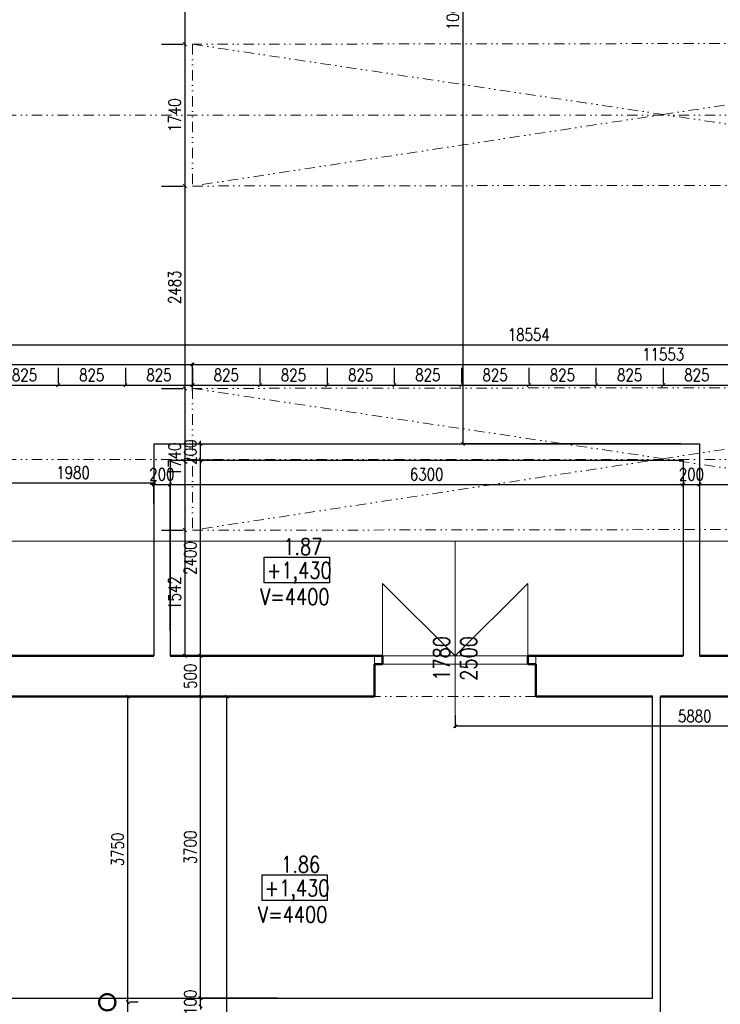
# Model space of a CAD drawing. Header units: millimetres. Extents: x -238874 to 551972, y -298952 to 658415.
# Tile 84 of 256: x 51333 to 59932, y 27725 to 39806. Entities that reach past the tile are written whole.
import ezdxf

# ---------------------------------------------------------------- set-up
doc = ezdxf.new("R2010")
doc.units = ezdxf.units.MM
doc.header["$LTSCALE"] = 20
doc.linetypes.add('DIVIDE2', pattern=[15.875, 6.35, -3.175, 0, -3.175, 0, -3.175])
for name, color, linetype in [('ALP', 141, 'Continuous'), ('CZ', 255, 'Continuous'), ('KOTY', 8, 'Continuous'), ('ZDP', 50, 'Continuous')]:
    doc.layers.add(name, color=color, linetype=linetype)
doc.layers.add('CKNETISK', color=116, linetype='Continuous', lineweight=18, plot=False)
doc.layers.add('NOSNÉ', color=8, linetype='Continuous', lineweight=50)
doc.layers.add('PRUCHODY', color=7, linetype='Continuous', lineweight=18)
doc.styles.add('SIMPLEX', font='SIMPLEX.shx', dxfattribs={"width": 0.8, "bigfont": 'CAD13.shx'})
doc.styles.get("Standard").update_dxf_attribs({"font": 'simplex.shx', "width": 0.8})
doc.dimstyles.new('CKA', dxfattribs={"dimtxt": 200, "dimasz": 40, "dimexe": 20, "dimexo": 0.2, "dimgap": 50, "dimtad": 1, "dimdec": 0, "dimrnd": 1, "dimzin": 0, "dimdsep": 46, "dimtxsty": 'Standard', "dimblk1": 'OBLIQUE', "dimblk2": 'OBLIQUE', "dimsah": 1, "dimcen": 0.09, "dimclrd": 253, "dimclre": 253, "dimclrt": 253, "dimadec": 0, "dimazin": 0, "dimtfac": 1, "dimtdec": 0, "dimtix": 1, "dimtmove": 2, "dimatfit": 3, "dimfxl": 1, "dimtolj": 1, "dimtzin": 0, "dimarcsym": 0})

# ---------------------------------------------------------------- blocks, each defined once
blk = doc.blocks.new('_OBLIQUE')
at = {"color": 0, "linetype": 'ByBlock'}
blk.add_line((-0.5, -0.5), (0.5, 0.5), dxfattribs=at)
blk = doc.blocks.new('*D51')
at = {"layer": 'DEFPOINTS', "color": 0, "transparency": 16777216}
for p in [(59828, 45270), (56774, 34600), (59828, 34600)]:
    blk.add_point(p, dxfattribs=at)
at = {"layer": 'KOTY', "lineweight": -2, "transparency": 16777216}
for p, q in [((56774, 45270), (56774, 34600)), ((59447, 34600), (56754, 34600))]:
    blk.add_line(p, q, dxfattribs=at)
at = {"layer": 'KOTY', "lineweight": -2, "transparency": 16777216, "xscale": 40, "yscale": 40, "zscale": 40}
for p, rotation in [((56774, 45270), 90), ((56774, 34600), 270)]:
    blk.add_blockref('_OBLIQUE', p, dxfattribs=dict(at, rotation=rotation))
at = {"layer": 'KOTY', "transparency": 16777216, "insert": (56649, 39935), "char_height": 150, "attachment_point": 5, "rotation": 90, "style": 'SIMPLEX'}
blk.add_mtext('\\A1;10670', dxfattribs=at)
blk = doc.blocks.new('*D131')
at = {"layer": 'DEFPOINTS', "color": 0, "transparency": 16777216}
for p in [(53345, 31500), (53877, 31500), (53345, 15850)]:
    blk.add_point(p, dxfattribs=at)
at = {"layer": 'KOTY', "lineweight": -2, "transparency": 16777216}
for p, q in [((53726, 31500), (53897, 31500)), ((53877, 15850), (53877, 31500))]:
    blk.add_line(p, q, dxfattribs=at)
at = {"layer": 'KOTY', "lineweight": -2, "transparency": 16777216, "xscale": 40, "yscale": 40, "zscale": 40}
for p, rotation in [((53877, 31500), 90), ((53877, 15850), 270)]:
    blk.add_blockref('_OBLIQUE', p, dxfattribs=dict(at, rotation=rotation))
at = {"layer": 'KOTY', "transparency": 16777216, "insert": (53752, 23675), "char_height": 150, "attachment_point": 5, "rotation": 90, "style": 'SIMPLEX'}
blk.add_mtext('\\A1;15650', dxfattribs=at)
blk = doc.blocks.new('*D195')
at = {"layer": 'DEFPOINTS', "color": 0, "transparency": 16777216}
for p in [(50998, 35145), (52978, 34249), (52978, 34123)]:
    blk.add_point(p, dxfattribs=at)
at = {"layer": 'KOTY', "lineweight": -2, "transparency": 16777216}
for p, q in [((50998, 34123), (52978, 34123)), ((52978, 33869), (52978, 34103))]:
    blk.add_line(p, q, dxfattribs=at)
at = {"layer": 'KOTY', "lineweight": -2, "transparency": 16777216, "xscale": 40, "yscale": 40, "zscale": 40, "rotation": 180}
blk.add_blockref('_OBLIQUE', (50998, 34123), dxfattribs=at)
at = {"layer": 'KOTY', "lineweight": -2, "transparency": 16777216, "xscale": 40, "yscale": 40, "zscale": 40}
blk.add_blockref('_OBLIQUE', (52978, 34123), dxfattribs=at)
at = {"layer": 'KOTY', "transparency": 16777216, "insert": (51988, 34248), "char_height": 150, "attachment_point": 5, "style": 'SIMPLEX'}
blk.add_mtext('\\A1;1980', dxfattribs=at)
blk = doc.blocks.new('*D196')
at = {"layer": 'DEFPOINTS', "color": 0, "transparency": 16777216}
for p in [(51805, 35321), (50980, 35154), (51805, 35154)]:
    blk.add_point(p, dxfattribs=at)
at = {"layer": 'KOTY', "lineweight": -2, "transparency": 16777216}
for p, q in [((51805, 35535), (51805, 35341)), ((50980, 35321), (51805, 35321))]:
    blk.add_line(p, q, dxfattribs=at)
at = {"layer": 'KOTY', "lineweight": -2, "transparency": 16777216, "xscale": 40, "yscale": 40, "zscale": 40, "rotation": 180}
blk.add_blockref('_OBLIQUE', (50980, 35321), dxfattribs=at)
at = {"layer": 'KOTY', "lineweight": -2, "transparency": 16777216, "xscale": 40, "yscale": 40, "zscale": 40}
blk.add_blockref('_OBLIQUE', (51805, 35321), dxfattribs=at)
at = {"layer": 'KOTY', "transparency": 16777216, "insert": (51392, 35446), "char_height": 150, "attachment_point": 5, "style": 'SIMPLEX'}
blk.add_mtext('\\A1;825', dxfattribs=at)
blk = doc.blocks.new('*D197')
at = {"layer": 'DEFPOINTS', "color": 0, "transparency": 16777216}
for p in [(53455, 35574), (48304, 34870), (53455, 34870)]:
    blk.add_point(p, dxfattribs=at)
at = {"layer": 'KOTY', "lineweight": -2, "transparency": 16777216}
for p, q in [((48304, 35574), (53455, 35574)), ((53455, 35251), (53455, 35594))]:
    blk.add_line(p, q, dxfattribs=at)
at = {"layer": 'KOTY', "lineweight": -2, "transparency": 16777216, "xscale": 40, "yscale": 40, "zscale": 40, "rotation": 180}
blk.add_blockref('_OBLIQUE', (48304, 35574), dxfattribs=at)
at = {"layer": 'KOTY', "lineweight": -2, "transparency": 16777216, "xscale": 40, "yscale": 40, "zscale": 40}
blk.add_blockref('_OBLIQUE', (53455, 35574), dxfattribs=at)
at = {"layer": 'KOTY', "transparency": 16777216, "insert": (50880, 35699), "char_height": 150, "attachment_point": 5, "style": 'SIMPLEX'}
blk.add_mtext('\\A1;5151', dxfattribs=at)
blk = doc.blocks.new('*D198')
at = {"layer": 'DEFPOINTS', "color": 0, "transparency": 16777216}
for p in [(66858, 35815), (48304, 34870), (66858, 34870)]:
    blk.add_point(p, dxfattribs=at)
at = {"layer": 'KOTY', "lineweight": -2, "transparency": 16777216}
for p, q in [((48304, 35815), (66858, 35815)), ((66858, 35251), (66858, 35835))]:
    blk.add_line(p, q, dxfattribs=at)
at = {"layer": 'KOTY', "lineweight": -2, "transparency": 16777216, "xscale": 40, "yscale": 40, "zscale": 40, "rotation": 180}
blk.add_blockref('_OBLIQUE', (48304, 35815), dxfattribs=at)
at = {"layer": 'KOTY', "lineweight": -2, "transparency": 16777216, "xscale": 40, "yscale": 40, "zscale": 40}
blk.add_blockref('_OBLIQUE', (66858, 35815), dxfattribs=at)
at = {"layer": 'KOTY', "transparency": 16777216, "insert": (57581, 35940), "char_height": 150, "attachment_point": 5, "style": 'SIMPLEX'}
blk.add_mtext('\\A1;18554', dxfattribs=at)
blk = doc.blocks.new('*D244')
at = {"layer": 'DEFPOINTS', "color": 0, "transparency": 16777216}
for p in [(53455, 34400), (53552, 34400), (53552, 32000)]:
    blk.add_point(p, dxfattribs=at)
at = {"layer": 'KOTY', "lineweight": -2, "transparency": 16777216}
for p, q in [((53552, 32000), (53552, 34400)), ((53836, 34400), (53572, 34400))]:
    blk.add_line(p, q, dxfattribs=at)
at = {"layer": 'KOTY', "lineweight": -2, "transparency": 16777216, "xscale": 40, "yscale": 40, "zscale": 40}
for p, rotation in [((53552, 34400), 90), ((53552, 32000), 270)]:
    blk.add_blockref('_OBLIQUE', p, dxfattribs=dict(at, rotation=rotation))
at = {"layer": 'KOTY', "transparency": 16777216, "insert": (53427, 33200), "char_height": 150, "attachment_point": 5, "rotation": 90, "style": 'SIMPLEX'}
blk.add_mtext('\\A1;2400', dxfattribs=at)
blk = doc.blocks.new('*D245')
at = {"layer": 'DEFPOINTS', "color": 0, "transparency": 16777216}
for p in [(53178, 34103), (52978, 31932), (53178, 31932)]:
    blk.add_point(p, dxfattribs=at)
at = {"layer": 'KOTY', "lineweight": -2, "transparency": 16777216}
for p, q in [((52978, 34103), (52938, 34103)), ((52978, 34103), (53178, 34103)), ((53178, 32313), (53178, 34123)), ((53178, 34103), (53218, 34103))]:
    blk.add_line(p, q, dxfattribs=at)
at = {"layer": 'KOTY', "lineweight": -2, "transparency": 16777216, "xscale": 40, "yscale": 40, "zscale": 40}
blk.add_blockref('_OBLIQUE', (52978, 34103), dxfattribs=at)
at = {"layer": 'KOTY', "lineweight": -2, "transparency": 16777216, "xscale": 40, "yscale": 40, "zscale": 40, "rotation": 180}
blk.add_blockref('_OBLIQUE', (53178, 34103), dxfattribs=at)
at = {"layer": 'KOTY', "transparency": 16777216, "insert": (53078, 34228), "char_height": 150, "attachment_point": 5, "style": 'SIMPLEX'}
blk.add_mtext('\\A1;200', dxfattribs=at)
blk = doc.blocks.new('*D246')
at = {"layer": 'DEFPOINTS', "color": 0, "transparency": 16777216}
for p in [(59478, 34103), (59478, 33802), (53178, 31932)]:
    blk.add_point(p, dxfattribs=at)
at = {"layer": 'KOTY', "lineweight": -2, "transparency": 16777216}
for p, q in [((53178, 34103), (59478, 34103)), ((59478, 34183), (59478, 34123))]:
    blk.add_line(p, q, dxfattribs=at)
at = {"layer": 'KOTY', "lineweight": -2, "transparency": 16777216, "xscale": 40, "yscale": 40, "zscale": 40, "rotation": 180}
blk.add_blockref('_OBLIQUE', (53178, 34103), dxfattribs=at)
at = {"layer": 'KOTY', "lineweight": -2, "transparency": 16777216, "xscale": 40, "yscale": 40, "zscale": 40}
blk.add_blockref('_OBLIQUE', (59478, 34103), dxfattribs=at)
at = {"layer": 'KOTY', "transparency": 16777216, "insert": (56328, 34228), "char_height": 150, "attachment_point": 5, "style": 'SIMPLEX'}
blk.add_mtext('\\A1;6300', dxfattribs=at)
blk = doc.blocks.new('*D247')
at = {"layer": 'DEFPOINTS', "color": 0, "transparency": 16777216}
for p in [(64058, 34103), (59678, 32000), (64058, 32000)]:
    blk.add_point(p, dxfattribs=at)
at = {"layer": 'KOTY', "lineweight": -2, "transparency": 16777216}
for p, q in [((59678, 34103), (64058, 34103)), ((64058, 32381), (64058, 34123))]:
    blk.add_line(p, q, dxfattribs=at)
at = {"layer": 'KOTY', "lineweight": -2, "transparency": 16777216, "xscale": 40, "yscale": 40, "zscale": 40, "rotation": 180}
blk.add_blockref('_OBLIQUE', (59678, 34103), dxfattribs=at)
at = {"layer": 'KOTY', "lineweight": -2, "transparency": 16777216, "xscale": 40, "yscale": 40, "zscale": 40}
blk.add_blockref('_OBLIQUE', (64058, 34103), dxfattribs=at)
at = {"layer": 'KOTY', "transparency": 16777216, "insert": (61868, 34228), "char_height": 150, "attachment_point": 5, "style": 'SIMPLEX'}
blk.add_mtext('\\A1;4380', dxfattribs=at)
blk = doc.blocks.new('*D249')
at = {"layer": 'DEFPOINTS', "color": 0, "transparency": 16777216}
for p in [(53455, 33542), (53359, 32000), (54280, 32000)]:
    blk.add_point(p, dxfattribs=at)
at = {"layer": 'KOTY', "lineweight": -2, "transparency": 16777216}
for p, q in [((53359, 33542), (53359, 32000)), ((53899, 32000), (53339, 32000))]:
    blk.add_line(p, q, dxfattribs=at)
at = {"layer": 'KOTY', "lineweight": -2, "transparency": 16777216, "xscale": 40, "yscale": 40, "zscale": 40}
for p, rotation in [((53359, 33542), 90), ((53359, 32000), 270)]:
    blk.add_blockref('_OBLIQUE', p, dxfattribs=dict(at, rotation=rotation))
at = {"layer": 'KOTY', "transparency": 16777216, "insert": (53234, 32771), "char_height": 150, "attachment_point": 5, "rotation": 90, "style": 'SIMPLEX'}
blk.add_mtext('\\A1;1542', dxfattribs=at)
blk = doc.blocks.new('*D253')
at = {"layer": 'DEFPOINTS', "color": 0, "transparency": 16777216}
for p in [(56678, 31651), (62558, 31651), (56678, 31136)]:
    blk.add_point(p, dxfattribs=at)
at = {"layer": 'KOTY', "lineweight": -2, "transparency": 16777216}
for p, q in [((56678, 31270), (56678, 31116)), ((62558, 31136), (56678, 31136))]:
    blk.add_line(p, q, dxfattribs=at)
at = {"layer": 'KOTY', "lineweight": -2, "transparency": 16777216, "xscale": 40, "yscale": 40, "zscale": 40, "rotation": 180}
blk.add_blockref('_OBLIQUE', (56678, 31136), dxfattribs=at)
at = {"layer": 'KOTY', "lineweight": -2, "transparency": 16777216, "xscale": 40, "yscale": 40, "zscale": 40}
blk.add_blockref('_OBLIQUE', (62558, 31136), dxfattribs=at)
at = {"layer": 'KOTY', "transparency": 16777216, "insert": (59618, 31261), "char_height": 150, "attachment_point": 5, "style": 'SIMPLEX'}
blk.add_mtext('\\A1;5880', dxfattribs=at)
blk = doc.blocks.new('*D254')
at = {"layer": 'DEFPOINTS', "color": 0, "transparency": 16777216}
for p in [(52408, 27750), (52659, 27750), (52408, 23750)]:
    blk.add_point(p, dxfattribs=at)
at = {"layer": 'KOTY', "lineweight": -2, "transparency": 16777216}
for p, q in [((52659, 23750), (52659, 27750)), ((52789, 27750), (52679, 27750))]:
    blk.add_line(p, q, dxfattribs=at)
at = {"layer": 'KOTY', "lineweight": -2, "transparency": 16777216, "xscale": 40, "yscale": 40, "zscale": 40}
for p, rotation in [((52659, 27750), 90), ((52659, 23750), 270)]:
    blk.add_blockref('_OBLIQUE', p, dxfattribs=dict(at, rotation=rotation))
at = {"layer": 'KOTY', "transparency": 16777216, "insert": (52534, 25750), "char_height": 150, "attachment_point": 5, "rotation": 90, "style": 'SIMPLEX'}
blk.add_mtext('\\A1;4000', dxfattribs=at)
blk = doc.blocks.new('*D258')
at = {"layer": 'DEFPOINTS', "color": 0, "transparency": 16777216}
for p in [(52659, 31500), (52659, 31500), (52408, 27750)]:
    blk.add_point(p, dxfattribs=at)
at = {"layer": 'KOTY', "lineweight": -2, "transparency": 16777216}
for p, q in [((52278, 31500), (52639, 31500)), ((52659, 27750), (52659, 31500))]:
    blk.add_line(p, q, dxfattribs=at)
at = {"layer": 'KOTY', "lineweight": -2, "transparency": 16777216, "xscale": 40, "yscale": 40, "zscale": 40}
for p, rotation in [((52659, 31500), 90), ((52659, 27750), 270)]:
    blk.add_blockref('_OBLIQUE', p, dxfattribs=dict(at, rotation=rotation))
at = {"layer": 'KOTY', "transparency": 16777216, "insert": (52534, 29625), "char_height": 150, "attachment_point": 5, "rotation": 90, "style": 'SIMPLEX'}
blk.add_mtext('\\A1;3750', dxfattribs=at)
blk = doc.blocks.new('*D259')
at = {"layer": 'DEFPOINTS', "color": 0, "transparency": 16777216}
for p in [(53552, 27800), (54878, 27800), (54878, 27700)]:
    blk.add_point(p, dxfattribs=at)
at = {"layer": 'KOTY', "lineweight": -2, "transparency": 16777216}
for p, q in [((54497, 27800), (53532, 27800)), ((53552, 27800), (53552, 27840)), ((53552, 27700), (53552, 27800)), ((53552, 27700), (53552, 27660))]:
    blk.add_line(p, q, dxfattribs=at)
at = {"layer": 'KOTY', "lineweight": -2, "transparency": 16777216, "xscale": 40, "yscale": 40, "zscale": 40}
for p, rotation in [((53552, 27800), 270), ((53552, 27700), 90)]:
    blk.add_blockref('_OBLIQUE', p, dxfattribs=dict(at, rotation=rotation))
at = {"layer": 'KOTY', "transparency": 16777216, "insert": (53427, 27750), "char_height": 150, "attachment_point": 5, "rotation": 90, "style": 'SIMPLEX'}
blk.add_mtext('\\A1;100', dxfattribs=at)
blk = doc.blocks.new('*D260')
at = {"layer": 'DEFPOINTS', "color": 0, "transparency": 16777216}
for p in [(53552, 31500), (53552, 31500), (54878, 27800)]:
    blk.add_point(p, dxfattribs=at)
at = {"layer": 'KOTY', "lineweight": -2, "transparency": 16777216}
for p, q in [((53172, 31500), (53532, 31500)), ((53552, 27800), (53552, 31500))]:
    blk.add_line(p, q, dxfattribs=at)
at = {"layer": 'KOTY', "lineweight": -2, "transparency": 16777216, "xscale": 40, "yscale": 40, "zscale": 40}
for p, rotation in [((53552, 31500), 90), ((53552, 27800), 270)]:
    blk.add_blockref('_OBLIQUE', p, dxfattribs=dict(at, rotation=rotation))
at = {"layer": 'KOTY', "transparency": 16777216, "insert": (53427, 29650), "char_height": 150, "attachment_point": 5, "rotation": 90, "style": 'SIMPLEX'}
blk.add_mtext('\\A1;3700', dxfattribs=at)
blk = doc.blocks.new('*D261')
at = {"layer": 'DEFPOINTS', "color": 0, "transparency": 16777216}
for p in [(53552, 32000), (53552, 32000), (53552, 31500)]:
    blk.add_point(p, dxfattribs=at)
at = {"layer": 'KOTY', "lineweight": -2, "transparency": 16777216}
for p, q in [((53552, 31500), (53552, 32000)), ((53933, 32000), (53572, 32000))]:
    blk.add_line(p, q, dxfattribs=at)
at = {"layer": 'KOTY', "lineweight": -2, "transparency": 16777216, "xscale": 40, "yscale": 40, "zscale": 40}
for p, rotation in [((53552, 32000), 90), ((53552, 31500), 270)]:
    blk.add_blockref('_OBLIQUE', p, dxfattribs=dict(at, rotation=rotation))
at = {"layer": 'KOTY', "transparency": 16777216, "insert": (53427, 31750), "char_height": 150, "attachment_point": 5, "rotation": 90, "style": 'SIMPLEX'}
blk.add_mtext('\\A1;500', dxfattribs=at)
blk = doc.blocks.new('*D275')
at = {"layer": 'DEFPOINTS', "color": 0, "transparency": 16777216}
for p in [(65008, 35870), (65008, 35574), (53455, 34870)]:
    blk.add_point(p, dxfattribs=at)
at = {"layer": 'KOTY', "lineweight": -2, "transparency": 16777216}
for p, q in [((53455, 35574), (65008, 35574)), ((65008, 35489), (65008, 35554))]:
    blk.add_line(p, q, dxfattribs=at)
at = {"layer": 'KOTY', "lineweight": -2, "transparency": 16777216, "xscale": 40, "yscale": 40, "zscale": 40, "rotation": 180}
blk.add_blockref('_OBLIQUE', (53455, 35574), dxfattribs=at)
at = {"layer": 'KOTY', "lineweight": -2, "transparency": 16777216, "xscale": 40, "yscale": 40, "zscale": 40}
blk.add_blockref('_OBLIQUE', (65008, 35574), dxfattribs=at)
at = {"layer": 'KOTY', "transparency": 16777216, "insert": (59231, 35699), "char_height": 150, "attachment_point": 5, "style": 'SIMPLEX'}
blk.add_mtext('\\A1;11553', dxfattribs=at)
blk = doc.blocks.new('*D276')
at = {"layer": 'DEFPOINTS', "color": 0, "transparency": 16777216}
for p in [(53455, 39505), (53359, 37765), (53455, 37765)]:
    blk.add_point(p, dxfattribs=at)
at = {"layer": 'KOTY', "lineweight": -2, "transparency": 16777216}
for p, q in [((53359, 39505), (53359, 37765)), ((53074, 37765), (53339, 37765))]:
    blk.add_line(p, q, dxfattribs=at)
at = {"layer": 'KOTY', "lineweight": -2, "transparency": 16777216, "xscale": 40, "yscale": 40, "zscale": 40}
for p, rotation in [((53359, 39505), 90), ((53359, 37765), 270)]:
    blk.add_blockref('_OBLIQUE', p, dxfattribs=dict(at, rotation=rotation))
at = {"layer": 'KOTY', "transparency": 16777216, "insert": (53234, 38635), "char_height": 150, "attachment_point": 5, "rotation": 90, "style": 'SIMPLEX'}
blk.add_mtext('\\A1;1740', dxfattribs=at)
blk = doc.blocks.new('*D277')
at = {"layer": 'DEFPOINTS', "color": 0, "transparency": 16777216}
for p in [(56756, 35321), (55931, 35154), (56756, 35154)]:
    blk.add_point(p, dxfattribs=at)
at = {"layer": 'KOTY', "lineweight": -2, "transparency": 16777216}
for p, q in [((56756, 35535), (56756, 35341)), ((55931, 35321), (56756, 35321))]:
    blk.add_line(p, q, dxfattribs=at)
at = {"layer": 'KOTY', "lineweight": -2, "transparency": 16777216, "xscale": 40, "yscale": 40, "zscale": 40, "rotation": 180}
blk.add_blockref('_OBLIQUE', (55931, 35321), dxfattribs=at)
at = {"layer": 'KOTY', "lineweight": -2, "transparency": 16777216, "xscale": 40, "yscale": 40, "zscale": 40}
blk.add_blockref('_OBLIQUE', (56756, 35321), dxfattribs=at)
at = {"layer": 'KOTY', "transparency": 16777216, "insert": (56343, 35446), "char_height": 150, "attachment_point": 5, "style": 'SIMPLEX'}
blk.add_mtext('\\A1;825', dxfattribs=at)
blk = doc.blocks.new('*D278')
at = {"layer": 'DEFPOINTS', "color": 0, "transparency": 16777216}
for p in [(53552, 34600), (53552, 34600), (53455, 34400)]:
    blk.add_point(p, dxfattribs=at)
at = {"layer": 'KOTY', "lineweight": -2, "transparency": 16777216}
for p, q in [((53172, 34600), (53532, 34600)), ((53552, 34600), (53552, 34640)), ((53552, 34400), (53552, 34600)), ((53552, 34400), (53552, 34360))]:
    blk.add_line(p, q, dxfattribs=at)
at = {"layer": 'KOTY', "lineweight": -2, "transparency": 16777216, "xscale": 40, "yscale": 40, "zscale": 40}
for p, rotation in [((53552, 34600), 270), ((53552, 34400), 90)]:
    blk.add_blockref('_OBLIQUE', p, dxfattribs=dict(at, rotation=rotation))
at = {"layer": 'KOTY', "transparency": 16777216, "insert": (53427, 34500), "char_height": 150, "attachment_point": 5, "rotation": 90, "style": 'SIMPLEX'}
blk.add_mtext('\\A1;200', dxfattribs=at)
blk = doc.blocks.new('*D279')
at = {"layer": 'DEFPOINTS', "color": 0, "transparency": 16777216}
for p in [(52630, 35321), (51805, 35154), (52630, 35154)]:
    blk.add_point(p, dxfattribs=at)
at = {"layer": 'KOTY', "lineweight": -2, "transparency": 16777216}
for p, q in [((52630, 35535), (52630, 35341)), ((51805, 35321), (52630, 35321))]:
    blk.add_line(p, q, dxfattribs=at)
at = {"layer": 'KOTY', "lineweight": -2, "transparency": 16777216, "xscale": 40, "yscale": 40, "zscale": 40, "rotation": 180}
blk.add_blockref('_OBLIQUE', (51805, 35321), dxfattribs=at)
at = {"layer": 'KOTY', "lineweight": -2, "transparency": 16777216, "xscale": 40, "yscale": 40, "zscale": 40}
blk.add_blockref('_OBLIQUE', (52630, 35321), dxfattribs=at)
at = {"layer": 'KOTY', "transparency": 16777216, "insert": (52217, 35446), "char_height": 150, "attachment_point": 5, "style": 'SIMPLEX'}
blk.add_mtext('\\A1;825', dxfattribs=at)
blk = doc.blocks.new('*D280')
at = {"layer": 'DEFPOINTS', "color": 0, "transparency": 16777216}
for p in [(53455, 35321), (52630, 35154), (53455, 35154)]:
    blk.add_point(p, dxfattribs=at)
at = {"layer": 'KOTY', "lineweight": -2, "transparency": 16777216}
for p, q in [((53455, 35535), (53455, 35341)), ((52630, 35321), (53455, 35321))]:
    blk.add_line(p, q, dxfattribs=at)
at = {"layer": 'KOTY', "lineweight": -2, "transparency": 16777216, "xscale": 40, "yscale": 40, "zscale": 40, "rotation": 180}
blk.add_blockref('_OBLIQUE', (52630, 35321), dxfattribs=at)
at = {"layer": 'KOTY', "lineweight": -2, "transparency": 16777216, "xscale": 40, "yscale": 40, "zscale": 40}
blk.add_blockref('_OBLIQUE', (53455, 35321), dxfattribs=at)
at = {"layer": 'KOTY', "transparency": 16777216, "insert": (53042, 35446), "char_height": 150, "attachment_point": 5, "style": 'SIMPLEX'}
blk.add_mtext('\\A1;825', dxfattribs=at)
blk = doc.blocks.new('*D281')
at = {"layer": 'DEFPOINTS', "color": 0, "transparency": 16777216}
for p in [(54280, 35321), (53455, 35154), (54280, 35154)]:
    blk.add_point(p, dxfattribs=at)
at = {"layer": 'KOTY', "lineweight": -2, "transparency": 16777216}
for p, q in [((54280, 35535), (54280, 35341)), ((53455, 35321), (54280, 35321))]:
    blk.add_line(p, q, dxfattribs=at)
at = {"layer": 'KOTY', "lineweight": -2, "transparency": 16777216, "xscale": 40, "yscale": 40, "zscale": 40, "rotation": 180}
blk.add_blockref('_OBLIQUE', (53455, 35321), dxfattribs=at)
at = {"layer": 'KOTY', "lineweight": -2, "transparency": 16777216, "xscale": 40, "yscale": 40, "zscale": 40}
blk.add_blockref('_OBLIQUE', (54280, 35321), dxfattribs=at)
at = {"layer": 'KOTY', "transparency": 16777216, "insert": (53868, 35446), "char_height": 150, "attachment_point": 5, "style": 'SIMPLEX'}
blk.add_mtext('\\A1;825', dxfattribs=at)
blk = doc.blocks.new('*D282')
at = {"layer": 'DEFPOINTS', "color": 0, "transparency": 16777216}
for p in [(55105, 35321), (54280, 35154), (55105, 35154)]:
    blk.add_point(p, dxfattribs=at)
at = {"layer": 'KOTY', "lineweight": -2, "transparency": 16777216}
for p, q in [((55105, 35535), (55105, 35341)), ((54280, 35321), (55105, 35321))]:
    blk.add_line(p, q, dxfattribs=at)
at = {"layer": 'KOTY', "lineweight": -2, "transparency": 16777216, "xscale": 40, "yscale": 40, "zscale": 40, "rotation": 180}
blk.add_blockref('_OBLIQUE', (54280, 35321), dxfattribs=at)
at = {"layer": 'KOTY', "lineweight": -2, "transparency": 16777216, "xscale": 40, "yscale": 40, "zscale": 40}
blk.add_blockref('_OBLIQUE', (55105, 35321), dxfattribs=at)
at = {"layer": 'KOTY', "transparency": 16777216, "insert": (54693, 35446), "char_height": 150, "attachment_point": 5, "style": 'SIMPLEX'}
blk.add_mtext('\\A1;825', dxfattribs=at)
blk = doc.blocks.new('*D283')
at = {"layer": 'DEFPOINTS', "color": 0, "transparency": 16777216}
for p in [(55931, 35321), (55105, 35154), (55931, 35154)]:
    blk.add_point(p, dxfattribs=at)
at = {"layer": 'KOTY', "lineweight": -2, "transparency": 16777216}
for p, q in [((55931, 35535), (55931, 35341)), ((55105, 35321), (55931, 35321))]:
    blk.add_line(p, q, dxfattribs=at)
at = {"layer": 'KOTY', "lineweight": -2, "transparency": 16777216, "xscale": 40, "yscale": 40, "zscale": 40, "rotation": 180}
blk.add_blockref('_OBLIQUE', (55105, 35321), dxfattribs=at)
at = {"layer": 'KOTY', "lineweight": -2, "transparency": 16777216, "xscale": 40, "yscale": 40, "zscale": 40}
blk.add_blockref('_OBLIQUE', (55931, 35321), dxfattribs=at)
at = {"layer": 'KOTY', "transparency": 16777216, "insert": (55518, 35446), "char_height": 150, "attachment_point": 5, "style": 'SIMPLEX'}
blk.add_mtext('\\A1;825', dxfattribs=at)
blk = doc.blocks.new('*D284')
at = {"layer": 'DEFPOINTS', "color": 0, "transparency": 16777216}
for p in [(53455, 37765), (53359, 35282), (53455, 35282)]:
    blk.add_point(p, dxfattribs=at)
at = {"layer": 'KOTY', "lineweight": -2, "transparency": 16777216}
for p, q in [((53359, 37765), (53359, 35282)), ((53074, 35282), (53339, 35282))]:
    blk.add_line(p, q, dxfattribs=at)
at = {"layer": 'KOTY', "lineweight": -2, "transparency": 16777216, "xscale": 40, "yscale": 40, "zscale": 40}
for p, rotation in [((53359, 37765), 90), ((53359, 35282), 270)]:
    blk.add_blockref('_OBLIQUE', p, dxfattribs=dict(at, rotation=rotation))
at = {"layer": 'KOTY', "transparency": 16777216, "insert": (53234, 36523), "char_height": 150, "attachment_point": 5, "rotation": 90, "style": 'SIMPLEX'}
blk.add_mtext('\\A1;2483', dxfattribs=at)
blk = doc.blocks.new('*D285')
at = {"layer": 'DEFPOINTS', "color": 0, "transparency": 16777216}
for p in [(53455, 35282), (53359, 33542), (53455, 33542)]:
    blk.add_point(p, dxfattribs=at)
at = {"layer": 'KOTY', "lineweight": -2, "transparency": 16777216}
for p, q in [((53359, 35282), (53359, 33542)), ((53074, 33542), (53339, 33542))]:
    blk.add_line(p, q, dxfattribs=at)
at = {"layer": 'KOTY', "lineweight": -2, "transparency": 16777216, "xscale": 40, "yscale": 40, "zscale": 40}
for p, rotation in [((53359, 35282), 90), ((53359, 33542), 270)]:
    blk.add_blockref('_OBLIQUE', p, dxfattribs=dict(at, rotation=rotation))
at = {"layer": 'KOTY', "transparency": 16777216, "insert": (53234, 34412), "char_height": 150, "attachment_point": 5, "rotation": 90, "style": 'SIMPLEX'}
blk.add_mtext('\\A1;1740', dxfattribs=at)
blk = doc.blocks.new('*D286')
at = {"layer": 'DEFPOINTS', "color": 0, "transparency": 16777216}
for p in [(59678, 34103), (59478, 33802), (59678, 33802)]:
    blk.add_point(p, dxfattribs=at)
at = {"layer": 'KOTY', "lineweight": -2, "transparency": 16777216}
for p, q in [((59478, 34103), (59438, 34103)), ((59478, 34103), (59678, 34103)), ((59678, 34183), (59678, 34123)), ((59678, 34103), (59718, 34103))]:
    blk.add_line(p, q, dxfattribs=at)
at = {"layer": 'KOTY', "lineweight": -2, "transparency": 16777216, "xscale": 40, "yscale": 40, "zscale": 40}
blk.add_blockref('_OBLIQUE', (59478, 34103), dxfattribs=at)
at = {"layer": 'KOTY', "lineweight": -2, "transparency": 16777216, "xscale": 40, "yscale": 40, "zscale": 40, "rotation": 180}
blk.add_blockref('_OBLIQUE', (59678, 34103), dxfattribs=at)
at = {"layer": 'KOTY', "transparency": 16777216, "insert": (59578, 34228), "char_height": 150, "attachment_point": 5, "style": 'SIMPLEX'}
blk.add_mtext('\\A1;200', dxfattribs=at)
blk = doc.blocks.new('*D287')
at = {"layer": 'DEFPOINTS', "color": 0, "transparency": 16777216}
for p in [(57581, 35321), (56756, 35154), (57581, 35154)]:
    blk.add_point(p, dxfattribs=at)
at = {"layer": 'KOTY', "lineweight": -2, "transparency": 16777216}
for p, q in [((57581, 35535), (57581, 35341)), ((56756, 35321), (57581, 35321))]:
    blk.add_line(p, q, dxfattribs=at)
at = {"layer": 'KOTY', "lineweight": -2, "transparency": 16777216, "xscale": 40, "yscale": 40, "zscale": 40, "rotation": 180}
blk.add_blockref('_OBLIQUE', (56756, 35321), dxfattribs=at)
at = {"layer": 'KOTY', "lineweight": -2, "transparency": 16777216, "xscale": 40, "yscale": 40, "zscale": 40}
blk.add_blockref('_OBLIQUE', (57581, 35321), dxfattribs=at)
at = {"layer": 'KOTY', "transparency": 16777216, "insert": (57168, 35446), "char_height": 150, "attachment_point": 5, "style": 'SIMPLEX'}
blk.add_mtext('\\A1;825', dxfattribs=at)
blk = doc.blocks.new('*D288')
at = {"layer": 'DEFPOINTS', "color": 0, "transparency": 16777216}
for p in [(58406, 35321), (57581, 35154), (58406, 35154)]:
    blk.add_point(p, dxfattribs=at)
at = {"layer": 'KOTY', "lineweight": -2, "transparency": 16777216}
for p, q in [((58406, 35535), (58406, 35341)), ((57581, 35321), (58406, 35321))]:
    blk.add_line(p, q, dxfattribs=at)
at = {"layer": 'KOTY', "lineweight": -2, "transparency": 16777216, "xscale": 40, "yscale": 40, "zscale": 40, "rotation": 180}
blk.add_blockref('_OBLIQUE', (57581, 35321), dxfattribs=at)
at = {"layer": 'KOTY', "lineweight": -2, "transparency": 16777216, "xscale": 40, "yscale": 40, "zscale": 40}
blk.add_blockref('_OBLIQUE', (58406, 35321), dxfattribs=at)
at = {"layer": 'KOTY', "transparency": 16777216, "insert": (57994, 35446), "char_height": 150, "attachment_point": 5, "style": 'SIMPLEX'}
blk.add_mtext('\\A1;825', dxfattribs=at)
blk = doc.blocks.new('*D289')
at = {"layer": 'DEFPOINTS', "color": 0, "transparency": 16777216}
for p in [(59231, 35321), (58406, 35154), (59231, 35154)]:
    blk.add_point(p, dxfattribs=at)
at = {"layer": 'KOTY', "lineweight": -2, "transparency": 16777216}
for p, q in [((59231, 35535), (59231, 35341)), ((58406, 35321), (59231, 35321))]:
    blk.add_line(p, q, dxfattribs=at)
at = {"layer": 'KOTY', "lineweight": -2, "transparency": 16777216, "xscale": 40, "yscale": 40, "zscale": 40, "rotation": 180}
blk.add_blockref('_OBLIQUE', (58406, 35321), dxfattribs=at)
at = {"layer": 'KOTY', "lineweight": -2, "transparency": 16777216, "xscale": 40, "yscale": 40, "zscale": 40}
blk.add_blockref('_OBLIQUE', (59231, 35321), dxfattribs=at)
at = {"layer": 'KOTY', "transparency": 16777216, "insert": (58819, 35446), "char_height": 150, "attachment_point": 5, "style": 'SIMPLEX'}
blk.add_mtext('\\A1;825', dxfattribs=at)
blk = doc.blocks.new('*D290')
at = {"layer": 'DEFPOINTS', "color": 0, "transparency": 16777216}
for p in [(60057, 35321), (59231, 35154), (60057, 35154)]:
    blk.add_point(p, dxfattribs=at)
at = {"layer": 'KOTY', "lineweight": -2, "transparency": 16777216}
for p, q in [((60057, 35535), (60057, 35341)), ((59231, 35321), (60057, 35321))]:
    blk.add_line(p, q, dxfattribs=at)
at = {"layer": 'KOTY', "lineweight": -2, "transparency": 16777216, "xscale": 40, "yscale": 40, "zscale": 40, "rotation": 180}
blk.add_blockref('_OBLIQUE', (59231, 35321), dxfattribs=at)
at = {"layer": 'KOTY', "lineweight": -2, "transparency": 16777216, "xscale": 40, "yscale": 40, "zscale": 40}
blk.add_blockref('_OBLIQUE', (60057, 35321), dxfattribs=at)
at = {"layer": 'KOTY', "transparency": 16777216, "insert": (59644, 35446), "char_height": 150, "attachment_point": 5, "style": 'SIMPLEX'}
blk.add_mtext('\\A1;825', dxfattribs=at)
blk = doc.blocks.new('*D293')
at = {"layer": 'DEFPOINTS', "color": 0, "transparency": 16777216}
for p in [(53455, 41988), (53359, 39505), (53455, 39505)]:
    blk.add_point(p, dxfattribs=at)
at = {"layer": 'KOTY', "lineweight": -2, "transparency": 16777216}
for p, q in [((53359, 41988), (53359, 39505)), ((53074, 39505), (53339, 39505))]:
    blk.add_line(p, q, dxfattribs=at)
at = {"layer": 'KOTY', "lineweight": -2, "transparency": 16777216, "xscale": 40, "yscale": 40, "zscale": 40}
for p, rotation in [((53359, 41988), 90), ((53359, 39505), 270)]:
    blk.add_blockref('_OBLIQUE', p, dxfattribs=dict(at, rotation=rotation))
at = {"layer": 'KOTY', "transparency": 16777216, "insert": (53234, 40747), "char_height": 150, "attachment_point": 5, "rotation": 90, "style": 'SIMPLEX'}
blk.add_mtext('\\A1;2483', dxfattribs=at)

msp = doc.modelspace()

# ---------------------------------------------------------------- linework, layer by layer
at = {"layer": 'ALP'}
for p, q in [((59097.962, 27800.047), (59097.962, 31500.047)), ((59097.962, 27800.047), (59097.962, 31500.047)), ((59197.962, 26010.047), (59197.962, 31500.047)), ((59197.962, 26010.047), (59197.962, 31500.047)), ((50657.962, 27800.047), (59097.962, 27800.047)), ((50657.962, 27800.047), (59097.962, 27800.047))]:
    msp.add_line(p, q, dxfattribs=at)
at = {"layer": 'CKNETISK'}
msp.add_line((30377.962, 33409.208), (183272.67, 33409.208), dxfattribs=at)
at = {"layer": 'CZ', "color": 7}
for points in [[(54335.259, 33211.989), (55134.285, 33211.989), (55134.285, 32896.051), (54335.259, 32896.051)], [(54308.901, 29313.415), (55107.927, 29313.415), (55107.927, 28997.477), (54308.901, 28997.477)]]:
    msp.add_lwpolyline(points, close=True, dxfattribs=at)
at = {"layer": 'NOSNÉ'}
for p, q in [((50897.962, 32000.047), (52977.962, 32000.047)), ((53177.962, 32000.047), (55787.962, 32000.047)), ((55687.962, 31900.047), (55687.962, 31500.047)), ((55787.962, 31900.047), (55687.962, 31900.047)), ((55787.962, 31900.047), (55787.962, 32000.047)), ((57567.962, 31900.047), (57567.962, 32000.047)), ((57567.962, 32000.047), (59477.962, 32000.047)), ((57567.962, 31900.047), (57667.962, 31900.047)), ((57667.962, 31500.047), (57667.962, 31900.047)), ((59677.962, 32000.047), (60167.962, 32000.047)), ((50897.962, 31500.047), (55687.962, 31500.047)), ((57667.962, 31500.047), (59097.962, 31500.047)), ((59197.962, 31500.047), (60067.962, 31500.047))]:
    msp.add_line(p, q, dxfattribs=at)
msp.add_circle((52407.962, 27750.047), 100, dxfattribs=at)
at = {"layer": 'PRUCHODY', "linetype": 'DIVIDE2'}
for p, q in [((65007.598, 39520.047), (53455.053, 37765.031)), ((53455.053, 39505.031), (65007.598, 37780.047)), ((66857.962, 38635.031), (48303.962, 38635.031)), ((65007.598, 35296.697), (53455.053, 33541.681)), ((53455.053, 35281.681), (65007.598, 33556.697)), ((66857.962, 34411.681), (48303.962, 34411.681)), ((57667.962, 31500.047), (55687.962, 31500.047))]:
    msp.add_line(p, q, dxfattribs=at)
at = {"layer": 'PRUCHODY'}
for p, q in [((56677.962, 33410.732), (56677.962, 31202.98)), ((56677.962, 32000.047), (55787.962, 32890.047)), ((55787.962, 32890.047), (55787.962, 31900.047)), ((57567.962, 32890.047), (56677.962, 32000.047)), ((57567.962, 31900.047), (57567.962, 32890.047)), ((55687.962, 32000.047), (55687.962, 31900.047)), ((55787.962, 32000.047), (57567.962, 32000.047)), ((55787.962, 31900.047), (57567.962, 31900.047)), ((57667.962, 31900.047), (57667.962, 32000.047))]:
    msp.add_line(p, q, dxfattribs=at)
at = {"layer": 'PRUCHODY', "linetype": 'DIVIDE2'}
for points in [[(65007.598, 39520.047), (53455.053, 39505.031), (53455.053, 37765.031), (65007.598, 37780.047)], [(65007.598, 35296.697), (53455.053, 35281.681), (53455.053, 33541.681), (65007.598, 33556.697)]]:
    msp.add_lwpolyline(points, close=True, dxfattribs=at)
at = {"layer": 'ZDP'}
for p, q in [((52977.962, 34600.047), (52977.962, 32000.047)), ((52977.962, 34600.047), (59677.962, 34600.047)), ((59677.962, 34600.047), (59677.962, 32000.047)), ((53177.962, 34400.047), (53177.962, 32000.047)), ((53177.962, 34400.047), (59477.962, 34400.047)), ((59477.962, 34400.047), (59477.962, 32000.047))]:
    msp.add_line(p, q, dxfattribs=at)

# ---------------------------------------------------------------- texts
at = {"layer": 'CZ', "color": 7, "char_height": 200, "width": 1830.1, "attachment_point": 1}
for s, insert in [('1.87', (54568.046, 33439.776)), ('+1,430', (54366.094, 33150.167)), ('V=4400', (54285.459, 32825.454)), ('1.86', (54541.688, 29541.202)), ('+1,430', (54339.736, 29251.593)), ('V=4400', (54259.101, 28926.88))]:
    msp.add_mtext(s, dxfattribs=dict(at, insert=insert))
at = {"layer": 'CZ', "color": 7, "insert": (56411.627, 31694.399), "char_height": 200, "width": 1830.1, "attachment_point": 1, "rotation": 90}
msp.add_mtext('1780\\P2500', dxfattribs=at)

# ---------------------------------------------------------------- dimensions: what is measured, and where the dimension line sits
at = {"layer": 'KOTY'}
for base, p1, p2, angle, text, picture, middle in [((56774.466, 34600.047), (59827.962, 45270.047), (59827.962, 34600.047), 90, '10670', '*D51', (56649.466, 39935.047)), ((53359.199, 39505.031), (53455.053, 41988.414), (53455.053, 39505.031), 270, '2483', '*D293', (53234.199, 40746.722)), ((53359.199, 37765.031), (53455.053, 39505.031), (53455.053, 37765.031), 270, '1740', '*D276', (53234.199, 38635.031)), ((53359.199, 35281.681), (53455.053, 37765.031), (53455.053, 35281.681), 270, '2483', '*D284', (53234.199, 36523.356)), ((53359.199, 33541.681), (53455.053, 35281.681), (53455.053, 33541.681), 270, '1740', '*D285', (53234.199, 34411.681)), ((53552.342, 34600.047), (53455.053, 34400.047), (53552.342, 34600.047), 270, '200', '*D278', (53427.342, 34500.047)), ((53552.342, 34400.047), (53552.342, 32000.047), (53455.053, 34400.047), 270, '2400', '*D244', (53427.342, 33200.047)), ((53359.199, 32000.047), (53455.053, 33541.681), (54280.235, 32000.047), 270, '1542', '*D249', (53234.199, 32770.864)), ((53552.342, 32000.047), (53552.342, 31500.047), (53552.342, 32000.047), 270, '500', '*D261', (53427.342, 31750.047)), ((56677.962, 31135.922), (62557.962, 31650.657), (56677.962, 31650.657), 180, '5880', '*D253', (59617.962, 31260.922)), ((52658.699, 31500.047), (52407.962, 27750.047), (52658.699, 31500.047), 90, '3750', '*D258', (52533.699, 29625.047)), ((53552.342, 31500.047), (54877.962, 27800.047), (53552.342, 31500.047), 270, '3700', '*D260', (53427.342, 29650.047)), ((53877.451, 31500.047), (53345.302, 15850.047), (53345.302, 31500.047), 270, '15650', '*D131', (53752.451, 23675.047)), ((53552.342, 27800.047), (54877.962, 27700.047), (54877.962, 27800.047), 270, '100', '*D259', (53427.342, 27750.047)), ((52658.699, 27750.047), (52407.962, 23750.047), (52407.962, 27750.047), 90, '4000', '*D254', (52533.699, 25750.047))]:
    dim = msp.add_linear_dim(base=base, p1=p1, p2=p2, angle=angle, text=text, dimstyle='CKA', override={"dimtxt": 150, "dimexo": 380.774374, "dimtxsty": 'SIMPLEX', "dimse1": 1, "dimclrd": 256, "dimclre": 256, "dimclrt": 256}, dxfattribs=at)
    dim.commit()
    dim.dimension.update_dxf_attribs({"geometry": picture, "text_midpoint": middle})
for base, p1, p2, text, picture, middle in [((66857.962, 35815.322), (48303.962, 34870.047), (66857.962, 34870.047), '18554', '*D198', (57580.962, 35940.322)), ((53455.053, 35574.235), (48303.962, 34870.047), (53455.053, 34870.047), '5151', '*D197', (50879.508, 35699.235)), ((65007.598, 35574.235), (53455.053, 34870.047), (65007.598, 35870.047), '11553', '*D275', (59231.326, 35699.235)), ((51804.689, 35321.216), (50979.508, 35154.076), (51804.689, 35154.076), '825', '*D196', (51392.098, 35446.216)), ((52629.871, 35321.216), (51804.689, 35154.076), (52629.871, 35154.076), '825', '*D279', (52217.28, 35446.216)), ((53455.053, 35321.216), (52629.871, 35154.076), (53455.053, 35154.076), '825', '*D280', (53042.462, 35446.216)), ((54280.235, 35321.216), (53455.053, 35154.076), (54280.235, 35154.076), '825', '*D281', (53867.644, 35446.216)), ((55105.417, 35321.216), (54280.235, 35154.076), (55105.417, 35154.076), '825', '*D282', (54692.826, 35446.216)), ((55930.598, 35321.216), (55105.417, 35154.076), (55930.598, 35154.076), '825', '*D283', (55518.008, 35446.216)), ((56755.78, 35321.216), (55930.598, 35154.076), (56755.78, 35154.076), '825', '*D277', (56343.189, 35446.216)), ((57580.962, 35321.216), (56755.78, 35154.076), (57580.962, 35154.076), '825', '*D287', (57168.371, 35446.216)), ((58406.144, 35321.216), (57580.962, 35154.076), (58406.144, 35154.076), '825', '*D288', (57993.553, 35446.216)), ((59231.326, 35321.216), (58406.144, 35154.076), (59231.326, 35154.076), '825', '*D289', (58818.735, 35446.216)), ((60056.508, 35321.216), (59231.326, 35154.076), (60056.508, 35154.076), '825', '*D290', (59643.917, 35446.216)), ((52977.962, 34123.1), (50997.962, 35145.095), (52977.962, 34249.395), '1980', '*D195', (51987.962, 34248.1)), ((53177.962, 34103.1), (52977.962, 31931.755), (53177.962, 31931.755), '200', '*D245', (53077.962, 34228.1)), ((59477.962, 34103.1), (53177.962, 31931.755), (59477.962, 33801.755), '6300', '*D246', (56327.962, 34228.1)), ((59677.962, 34103.1), (59477.962, 33801.755), (59677.962, 33801.755), '200', '*D286', (59577.962, 34228.1)), ((64057.962, 34103.1), (59677.962, 32000.047), (64057.962, 32000.047), '4380', '*D247', (61867.962, 34228.1))]:
    dim = msp.add_linear_dim(base=base, p1=p1, p2=p2, text=text, dimstyle='CKA', override={"dimtxt": 150, "dimexo": 380.774374, "dimtxsty": 'SIMPLEX', "dimse1": 1, "dimclrd": 256, "dimclre": 256, "dimclrt": 256}, dxfattribs=at)
    dim.commit()
    dim.dimension.update_dxf_attribs({"geometry": picture, "text_midpoint": middle})

doc.saveas('drawing.dxf')
